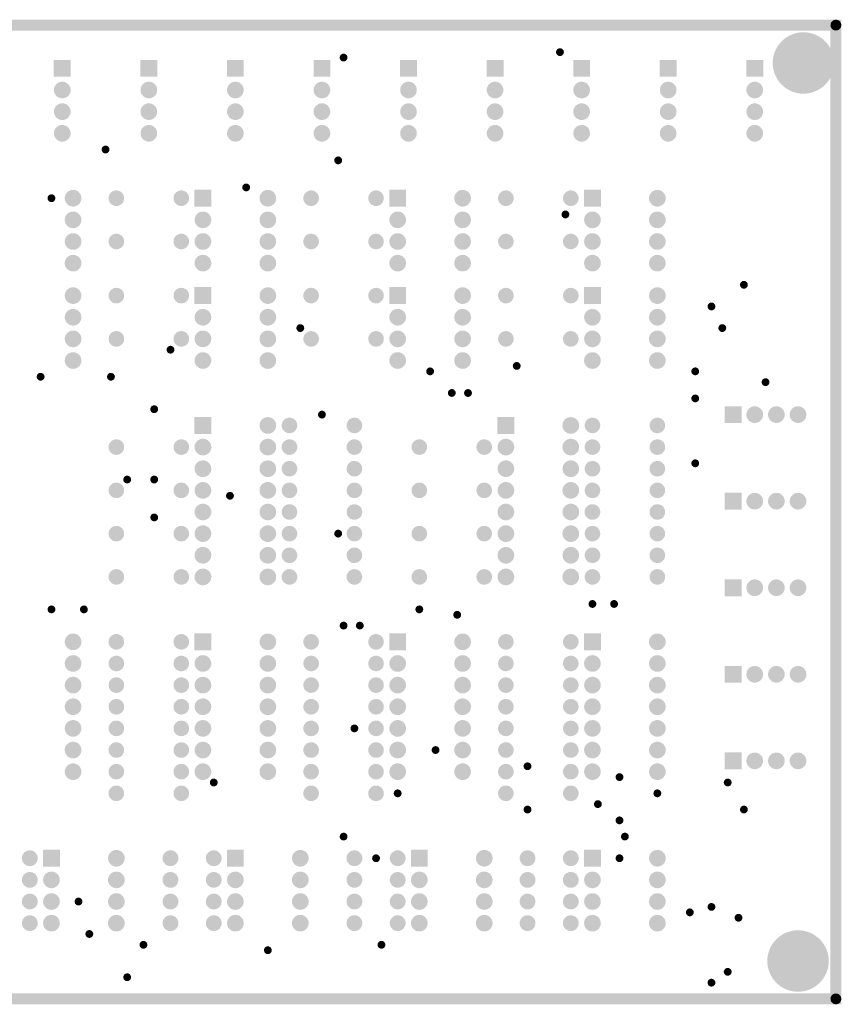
# Model space of a CAD drawing. Extents: x 0.17 to 7.45, y 0.15 to 4.7.
# Tile 2 of 2: x 3.65 to 7.45, y 0.15 to 4.7. Entities that reach past the tile are written whole.
import ezdxf

# ---------------------------------------------------------------- set-up
doc = ezdxf.new("R2010")
doc.units = 0

msp = doc.modelspace()

# ---------------------------------------------------------------- linework, layer by layer
at = {"const_width": 0.05}
msp.add_lwpolyline([(0.196, 0.171), (0.196, 4.671), (7.421, 4.671), (7.421, 0.171), (0.196, 0.171)], close=True, dxfattribs=at)
at = {"const_width": 0.025}
for points in [[(7.4085, 4.671, 1), (7.4335, 4.671, 1)], [(7.4085, 0.171, 1), (7.4335, 0.171, 1)]]:
    msp.add_lwpolyline(points, format="xyb", close=True, dxfattribs=at)
at = {"layer": 'GND'}
for points, const_width in [([(7.2, 4.496, 1), (7.342, 4.496, 1)], 0.142), ([(6.137, 4.546, 1), (6.155, 4.546, 1)], 0.018), ([(5.137, 4.521, 1), (5.155, 4.521, 1)], 0.018), ([(3.827, 4.371, 1), (3.865, 4.371, 1)], 0.039), ([(4.227, 4.371, 1), (4.265, 4.371, 1)], 0.039), ([(4.627, 4.371, 1), (4.665, 4.371, 1)], 0.039), ([(5.027, 4.371, 1), (5.065, 4.371, 1)], 0.039), ([(5.427, 4.371, 1), (5.465, 4.371, 1)], 0.039), ([(5.827, 4.371, 1), (5.865, 4.371, 1)], 0.039), ([(6.227, 4.371, 1), (6.265, 4.371, 1)], 0.039), ([(6.627, 4.371, 1), (6.665, 4.371, 1)], 0.039), ([(7.027, 4.371, 1), (7.065, 4.371, 1)], 0.039), ([(3.827, 4.271, 1), (3.865, 4.271, 1)], 0.039), ([(4.227, 4.271, 1), (4.265, 4.271, 1)], 0.039), ([(4.627, 4.271, 1), (4.665, 4.271, 1)], 0.039), ([(5.027, 4.271, 1), (5.065, 4.271, 1)], 0.039), ([(5.427, 4.271, 1), (5.465, 4.271, 1)], 0.039), ([(5.827, 4.271, 1), (5.865, 4.271, 1)], 0.039), ([(6.227, 4.271, 1), (6.265, 4.271, 1)], 0.039), ([(6.627, 4.271, 1), (6.665, 4.271, 1)], 0.039), ([(7.027, 4.271, 1), (7.065, 4.271, 1)], 0.039), ([(3.827, 4.171, 1), (3.865, 4.171, 1)], 0.039), ([(4.227, 4.171, 1), (4.265, 4.171, 1)], 0.039), ([(4.627, 4.171, 1), (4.665, 4.171, 1)], 0.039), ([(5.027, 4.171, 1), (5.065, 4.171, 1)], 0.039), ([(5.427, 4.171, 1), (5.465, 4.171, 1)], 0.039), ([(5.827, 4.171, 1), (5.865, 4.171, 1)], 0.039), ([(6.227, 4.171, 1), (6.265, 4.171, 1)], 0.039), ([(6.627, 4.171, 1), (6.665, 4.171, 1)], 0.039), ([(7.027, 4.171, 1), (7.065, 4.171, 1)], 0.039), ([(4.037, 4.096, 1), (4.055, 4.096, 1)], 0.018), ([(5.112, 4.046, 1), (5.13, 4.046, 1)], 0.018), ([(4.687, 3.921, 1), (4.705, 3.921, 1)], 0.018), ([(4.687, 3.921, 1), (4.705, 3.921, 1)], 0.018), ([(3.787, 3.871, 1), (3.805, 3.871, 1)], 0.018), ([(3.877, 3.871, 1), (3.915, 3.871, 1)], 0.039), ([(4.078, 3.871, 1), (4.114, 3.871, 1)], 0.036), ([(4.378, 3.871, 1), (4.414, 3.871, 1)], 0.036), ([(4.777, 3.871, 1), (4.815, 3.871, 1)], 0.039), ([(4.978, 3.871, 1), (5.014, 3.871, 1)], 0.036), ([(5.278, 3.871, 1), (5.314, 3.871, 1)], 0.036), ([(5.677, 3.871, 1), (5.715, 3.871, 1)], 0.039), ([(5.878, 3.871, 1), (5.914, 3.871, 1)], 0.036), ([(6.178, 3.871, 1), (6.214, 3.871, 1)], 0.036), ([(6.577, 3.871, 1), (6.615, 3.871, 1)], 0.039), ([(3.877, 3.771, 1), (3.915, 3.771, 1)], 0.039), ([(4.477, 3.771, 1), (4.515, 3.771, 1)], 0.039), ([(4.777, 3.771, 1), (4.815, 3.771, 1)], 0.039), ([(5.377, 3.771, 1), (5.415, 3.771, 1)], 0.039), ([(5.677, 3.771, 1), (5.715, 3.771, 1)], 0.039), ([(6.162, 3.796, 1), (6.18, 3.796, 1)], 0.018), ([(6.277, 3.771, 1), (6.315, 3.771, 1)], 0.039), ([(6.577, 3.771, 1), (6.615, 3.771, 1)], 0.039), ([(3.877, 3.671, 1), (3.915, 3.671, 1)], 0.039), ([(4.078, 3.671, 1), (4.114, 3.671, 1)], 0.036), ([(4.378, 3.671, 1), (4.414, 3.671, 1)], 0.036), ([(4.477, 3.671, 1), (4.515, 3.671, 1)], 0.039), ([(4.777, 3.671, 1), (4.815, 3.671, 1)], 0.039), ([(4.978, 3.671, 1), (5.014, 3.671, 1)], 0.036), ([(5.278, 3.671, 1), (5.314, 3.671, 1)], 0.036), ([(5.377, 3.671, 1), (5.415, 3.671, 1)], 0.039), ([(5.677, 3.671, 1), (5.715, 3.671, 1)], 0.039), ([(5.878, 3.671, 1), (5.914, 3.671, 1)], 0.036), ([(6.178, 3.671, 1), (6.214, 3.671, 1)], 0.036), ([(6.277, 3.671, 1), (6.315, 3.671, 1)], 0.039), ([(6.577, 3.671, 1), (6.615, 3.671, 1)], 0.039), ([(3.877, 3.571, 1), (3.915, 3.571, 1)], 0.039), ([(4.477, 3.571, 1), (4.515, 3.571, 1)], 0.039), ([(4.777, 3.571, 1), (4.815, 3.571, 1)], 0.039), ([(5.377, 3.571, 1), (5.415, 3.571, 1)], 0.039), ([(5.677, 3.571, 1), (5.715, 3.571, 1)], 0.039), ([(6.277, 3.571, 1), (6.315, 3.571, 1)], 0.039), ([(6.577, 3.571, 1), (6.615, 3.571, 1)], 0.039), ([(3.877, 3.421, 1), (3.915, 3.421, 1)], 0.039), ([(4.777, 3.421, 1), (4.815, 3.421, 1)], 0.039), ([(5.677, 3.421, 1), (5.715, 3.421, 1)], 0.039), ([(6.577, 3.421, 1), (6.615, 3.421, 1)], 0.039), ([(6.987, 3.471, 1), (7.005, 3.471, 1)], 0.018), ([(4.078, 3.421, 1), (4.114, 3.421, 1)], 0.036), ([(4.378, 3.421, 1), (4.414, 3.421, 1)], 0.036), ([(4.978, 3.421, 1), (5.014, 3.421, 1)], 0.036), ([(5.278, 3.421, 1), (5.314, 3.421, 1)], 0.036), ([(5.878, 3.421, 1), (5.914, 3.421, 1)], 0.036), ([(6.178, 3.421, 1), (6.214, 3.421, 1)], 0.036), ([(6.837, 3.371, 1), (6.855, 3.371, 1)], 0.018), ([(3.877, 3.321, 1), (3.915, 3.321, 1)], 0.039), ([(4.477, 3.321, 1), (4.515, 3.321, 1)], 0.039), ([(4.777, 3.321, 1), (4.815, 3.321, 1)], 0.039), ([(5.377, 3.321, 1), (5.415, 3.321, 1)], 0.039), ([(5.677, 3.321, 1), (5.715, 3.321, 1)], 0.039), ([(6.277, 3.321, 1), (6.315, 3.321, 1)], 0.039), ([(6.577, 3.321, 1), (6.615, 3.321, 1)], 0.039), ([(4.937, 3.271, 1), (4.955, 3.271, 1)], 0.018), ([(4.937, 3.271, 1), (4.955, 3.271, 1)], 0.018), ([(6.887, 3.271, 1), (6.905, 3.271, 1)], 0.018), ([(3.877, 3.221, 1), (3.915, 3.221, 1)], 0.039), ([(4.078, 3.221, 1), (4.114, 3.221, 1)], 0.036), ([(4.378, 3.221, 1), (4.414, 3.221, 1)], 0.036), ([(4.477, 3.221, 1), (4.515, 3.221, 1)], 0.039), ([(4.777, 3.221, 1), (4.815, 3.221, 1)], 0.039), ([(4.978, 3.221, 1), (5.014, 3.221, 1)], 0.036), ([(5.278, 3.221, 1), (5.314, 3.221, 1)], 0.036), ([(5.377, 3.221, 1), (5.415, 3.221, 1)], 0.039), ([(5.677, 3.221, 1), (5.715, 3.221, 1)], 0.039), ([(5.878, 3.221, 1), (5.914, 3.221, 1)], 0.036), ([(6.178, 3.221, 1), (6.214, 3.221, 1)], 0.036), ([(6.277, 3.221, 1), (6.315, 3.221, 1)], 0.039), ([(6.577, 3.221, 1), (6.615, 3.221, 1)], 0.039), ([(4.337, 3.171, 1), (4.355, 3.171, 1)], 0.018), ([(3.877, 3.121, 1), (3.915, 3.121, 1)], 0.039), ([(4.477, 3.121, 1), (4.515, 3.121, 1)], 0.039), ([(4.777, 3.121, 1), (4.815, 3.121, 1)], 0.039), ([(5.377, 3.121, 1), (5.415, 3.121, 1)], 0.039), ([(5.677, 3.121, 1), (5.715, 3.121, 1)], 0.039), ([(6.277, 3.121, 1), (6.315, 3.121, 1)], 0.039), ([(6.577, 3.121, 1), (6.615, 3.121, 1)], 0.039), ([(5.937, 3.096, 1), (5.955, 3.096, 1)], 0.018), ([(5.937, 3.096, 1), (5.955, 3.096, 1)], 0.018), ([(3.737, 3.046, 1), (3.755, 3.046, 1)], 0.018), ([(4.062, 3.046, 1), (4.08, 3.046, 1)], 0.018), ([(5.537, 3.071, 1), (5.555, 3.071, 1)], 0.018), ([(6.762, 3.071, 1), (6.78, 3.071, 1)], 0.018), ([(7.087, 3.021, 1), (7.105, 3.021, 1)], 0.018), ([(5.637, 2.971, 1), (5.655, 2.971, 1)], 0.018), ([(5.637, 2.971, 1), (5.655, 2.971, 1)], 0.018), ([(5.712, 2.971, 1), (5.73, 2.971, 1)], 0.018), ([(5.712, 2.971, 1), (5.73, 2.971, 1)], 0.018), ([(6.762, 2.946, 1), (6.78, 2.946, 1)], 0.018), ([(4.262, 2.896, 1), (4.28, 2.896, 1)], 0.018), ([(5.037, 2.871, 1), (5.055, 2.871, 1)], 0.018), ([(7.027, 2.871, 1), (7.065, 2.871, 1)], 0.039), ([(7.127, 2.871, 1), (7.165, 2.871, 1)], 0.039), ([(7.227, 2.871, 1), (7.265, 2.871, 1)], 0.039), ([(4.777, 2.821, 1), (4.815, 2.821, 1)], 0.039), ([(4.878, 2.821, 1), (4.914, 2.821, 1)], 0.036), ([(5.178, 2.821, 1), (5.214, 2.821, 1)], 0.036), ([(6.177, 2.821, 1), (6.215, 2.821, 1)], 0.039), ([(6.278, 2.821, 1), (6.314, 2.821, 1)], 0.036), ([(6.578, 2.821, 1), (6.614, 2.821, 1)], 0.036), ([(4.078, 2.721, 1), (4.114, 2.721, 1)], 0.036), ([(4.378, 2.721, 1), (4.414, 2.721, 1)], 0.036), ([(4.477, 2.721, 1), (4.515, 2.721, 1)], 0.039), ([(4.777, 2.721, 1), (4.815, 2.721, 1)], 0.039), ([(4.878, 2.721, 1), (4.914, 2.721, 1)], 0.036), ([(5.178, 2.721, 1), (5.214, 2.721, 1)], 0.036), ([(5.478, 2.721, 1), (5.514, 2.721, 1)], 0.036), ([(5.778, 2.721, 1), (5.814, 2.721, 1)], 0.036), ([(5.877, 2.721, 1), (5.915, 2.721, 1)], 0.039), ([(6.177, 2.721, 1), (6.215, 2.721, 1)], 0.039), ([(6.278, 2.721, 1), (6.314, 2.721, 1)], 0.036), ([(6.578, 2.721, 1), (6.614, 2.721, 1)], 0.036), ([(4.477, 2.621, 1), (4.515, 2.621, 1)], 0.039), ([(4.777, 2.621, 1), (4.815, 2.621, 1)], 0.039), ([(4.878, 2.621, 1), (4.914, 2.621, 1)], 0.036), ([(5.178, 2.621, 1), (5.214, 2.621, 1)], 0.036), ([(5.877, 2.621, 1), (5.915, 2.621, 1)], 0.039), ([(6.177, 2.621, 1), (6.215, 2.621, 1)], 0.039), ([(6.278, 2.621, 1), (6.314, 2.621, 1)], 0.036), ([(6.578, 2.621, 1), (6.614, 2.621, 1)], 0.036), ([(6.762, 2.646, 1), (6.78, 2.646, 1)], 0.018), ([(4.078, 2.521, 1), (4.114, 2.521, 1)], 0.036), ([(4.137, 2.571, 1), (4.155, 2.571, 1)], 0.018), ([(4.262, 2.571, 1), (4.28, 2.571, 1)], 0.018), ([(4.378, 2.521, 1), (4.414, 2.521, 1)], 0.036), ([(4.477, 2.521, 1), (4.515, 2.521, 1)], 0.039), ([(4.777, 2.521, 1), (4.815, 2.521, 1)], 0.039), ([(4.878, 2.521, 1), (4.914, 2.521, 1)], 0.036), ([(5.178, 2.521, 1), (5.214, 2.521, 1)], 0.036), ([(5.478, 2.521, 1), (5.514, 2.521, 1)], 0.036), ([(5.778, 2.521, 1), (5.814, 2.521, 1)], 0.036), ([(5.877, 2.521, 1), (5.915, 2.521, 1)], 0.039), ([(6.177, 2.521, 1), (6.215, 2.521, 1)], 0.039), ([(6.278, 2.521, 1), (6.314, 2.521, 1)], 0.036), ([(6.578, 2.521, 1), (6.614, 2.521, 1)], 0.036), ([(4.612, 2.496, 1), (4.63, 2.496, 1)], 0.018), ([(7.027, 2.471, 1), (7.065, 2.471, 1)], 0.039), ([(7.127, 2.471, 1), (7.165, 2.471, 1)], 0.039), ([(7.227, 2.471, 1), (7.265, 2.471, 1)], 0.039), ([(4.477, 2.421, 1), (4.515, 2.421, 1)], 0.039), ([(4.777, 2.421, 1), (4.815, 2.421, 1)], 0.039), ([(5.877, 2.421, 1), (5.915, 2.421, 1)], 0.039), ([(6.177, 2.421, 1), (6.215, 2.421, 1)], 0.039), ([(4.262, 2.396, 1), (4.28, 2.396, 1)], 0.018), ([(4.878, 2.421, 1), (4.914, 2.421, 1)], 0.036), ([(5.178, 2.421, 1), (5.214, 2.421, 1)], 0.036), ([(6.278, 2.421, 1), (6.314, 2.421, 1)], 0.036), ([(6.578, 2.421, 1), (6.614, 2.421, 1)], 0.036), ([(4.078, 2.321, 1), (4.114, 2.321, 1)], 0.036), ([(4.378, 2.321, 1), (4.414, 2.321, 1)], 0.036), ([(4.477, 2.321, 1), (4.515, 2.321, 1)], 0.039), ([(4.777, 2.321, 1), (4.815, 2.321, 1)], 0.039), ([(4.878, 2.321, 1), (4.914, 2.321, 1)], 0.036), ([(5.112, 2.321, 1), (5.13, 2.321, 1)], 0.018), ([(5.178, 2.321, 1), (5.214, 2.321, 1)], 0.036), ([(5.478, 2.321, 1), (5.514, 2.321, 1)], 0.036), ([(5.778, 2.321, 1), (5.814, 2.321, 1)], 0.036), ([(5.877, 2.321, 1), (5.915, 2.321, 1)], 0.039), ([(6.177, 2.321, 1), (6.215, 2.321, 1)], 0.039), ([(6.278, 2.321, 1), (6.314, 2.321, 1)], 0.036), ([(6.578, 2.321, 1), (6.614, 2.321, 1)], 0.036), ([(4.477, 2.221, 1), (4.515, 2.221, 1)], 0.039), ([(4.777, 2.221, 1), (4.815, 2.221, 1)], 0.039), ([(4.878, 2.221, 1), (4.914, 2.221, 1)], 0.036), ([(5.178, 2.221, 1), (5.214, 2.221, 1)], 0.036), ([(5.877, 2.221, 1), (5.915, 2.221, 1)], 0.039), ([(6.177, 2.221, 1), (6.215, 2.221, 1)], 0.039), ([(6.278, 2.221, 1), (6.314, 2.221, 1)], 0.036), ([(6.578, 2.221, 1), (6.614, 2.221, 1)], 0.036), ([(4.078, 2.121, 1), (4.114, 2.121, 1)], 0.036), ([(4.378, 2.121, 1), (4.414, 2.121, 1)], 0.036), ([(4.477, 2.121, 1), (4.515, 2.121, 1)], 0.039), ([(4.777, 2.121, 1), (4.815, 2.121, 1)], 0.039), ([(4.878, 2.121, 1), (4.914, 2.121, 1)], 0.036), ([(5.178, 2.121, 1), (5.214, 2.121, 1)], 0.036), ([(5.478, 2.121, 1), (5.514, 2.121, 1)], 0.036), ([(5.778, 2.121, 1), (5.814, 2.121, 1)], 0.036), ([(5.877, 2.121, 1), (5.915, 2.121, 1)], 0.039), ([(6.177, 2.121, 1), (6.215, 2.121, 1)], 0.039), ([(6.278, 2.121, 1), (6.314, 2.121, 1)], 0.036), ([(6.578, 2.121, 1), (6.614, 2.121, 1)], 0.036), ([(7.027, 2.071, 1), (7.065, 2.071, 1)], 0.039), ([(7.127, 2.071, 1), (7.165, 2.071, 1)], 0.039), ([(7.227, 2.071, 1), (7.265, 2.071, 1)], 0.039), ([(6.287, 1.996, 1), (6.305, 1.996, 1)], 0.018), ([(6.387, 1.996, 1), (6.405, 1.996, 1)], 0.018), ([(3.787, 1.971, 1), (3.805, 1.971, 1)], 0.018), ([(3.937, 1.971, 1), (3.955, 1.971, 1)], 0.018), ([(5.487, 1.971, 1), (5.505, 1.971, 1)], 0.018), ([(5.662, 1.946, 1), (5.68, 1.946, 1)], 0.018), ([(5.137, 1.896, 1), (5.155, 1.896, 1)], 0.018), ([(5.212, 1.896, 1), (5.23, 1.896, 1)], 0.018), ([(3.877, 1.821, 1), (3.915, 1.821, 1)], 0.039), ([(4.078, 1.821, 1), (4.114, 1.821, 1)], 0.036), ([(4.378, 1.821, 1), (4.414, 1.821, 1)], 0.036), ([(4.777, 1.821, 1), (4.815, 1.821, 1)], 0.039), ([(4.978, 1.821, 1), (5.014, 1.821, 1)], 0.036), ([(5.278, 1.821, 1), (5.314, 1.821, 1)], 0.036), ([(5.677, 1.821, 1), (5.715, 1.821, 1)], 0.039), ([(5.878, 1.821, 1), (5.914, 1.821, 1)], 0.036), ([(6.178, 1.821, 1), (6.214, 1.821, 1)], 0.036), ([(6.577, 1.821, 1), (6.615, 1.821, 1)], 0.039), ([(3.877, 1.721, 1), (3.915, 1.721, 1)], 0.039), ([(4.078, 1.721, 1), (4.114, 1.721, 1)], 0.036), ([(4.378, 1.721, 1), (4.414, 1.721, 1)], 0.036), ([(4.477, 1.721, 1), (4.515, 1.721, 1)], 0.039), ([(4.777, 1.721, 1), (4.815, 1.721, 1)], 0.039), ([(4.978, 1.721, 1), (5.014, 1.721, 1)], 0.036), ([(5.278, 1.721, 1), (5.314, 1.721, 1)], 0.036), ([(5.377, 1.721, 1), (5.415, 1.721, 1)], 0.039), ([(5.677, 1.721, 1), (5.715, 1.721, 1)], 0.039), ([(5.878, 1.721, 1), (5.914, 1.721, 1)], 0.036), ([(6.178, 1.721, 1), (6.214, 1.721, 1)], 0.036), ([(6.277, 1.721, 1), (6.315, 1.721, 1)], 0.039), ([(6.577, 1.721, 1), (6.615, 1.721, 1)], 0.039), ([(7.027, 1.671, 1), (7.065, 1.671, 1)], 0.039), ([(7.127, 1.671, 1), (7.165, 1.671, 1)], 0.039), ([(7.227, 1.671, 1), (7.265, 1.671, 1)], 0.039), ([(3.877, 1.621, 1), (3.915, 1.621, 1)], 0.039), ([(4.078, 1.621, 1), (4.114, 1.621, 1)], 0.036), ([(4.378, 1.621, 1), (4.414, 1.621, 1)], 0.036), ([(4.477, 1.621, 1), (4.515, 1.621, 1)], 0.039), ([(4.777, 1.621, 1), (4.815, 1.621, 1)], 0.039), ([(4.978, 1.621, 1), (5.014, 1.621, 1)], 0.036), ([(5.278, 1.621, 1), (5.314, 1.621, 1)], 0.036), ([(5.377, 1.621, 1), (5.415, 1.621, 1)], 0.039), ([(5.677, 1.621, 1), (5.715, 1.621, 1)], 0.039), ([(5.878, 1.621, 1), (5.914, 1.621, 1)], 0.036), ([(6.178, 1.621, 1), (6.214, 1.621, 1)], 0.036), ([(6.277, 1.621, 1), (6.315, 1.621, 1)], 0.039), ([(6.577, 1.621, 1), (6.615, 1.621, 1)], 0.039), ([(3.877, 1.521, 1), (3.915, 1.521, 1)], 0.039), ([(4.078, 1.521, 1), (4.114, 1.521, 1)], 0.036), ([(4.378, 1.521, 1), (4.414, 1.521, 1)], 0.036), ([(4.477, 1.521, 1), (4.515, 1.521, 1)], 0.039), ([(4.777, 1.521, 1), (4.815, 1.521, 1)], 0.039), ([(4.978, 1.521, 1), (5.014, 1.521, 1)], 0.036), ([(5.278, 1.521, 1), (5.314, 1.521, 1)], 0.036), ([(5.377, 1.521, 1), (5.415, 1.521, 1)], 0.039), ([(5.677, 1.521, 1), (5.715, 1.521, 1)], 0.039), ([(5.878, 1.521, 1), (5.914, 1.521, 1)], 0.036), ([(6.178, 1.521, 1), (6.214, 1.521, 1)], 0.036), ([(6.277, 1.521, 1), (6.315, 1.521, 1)], 0.039), ([(6.577, 1.521, 1), (6.615, 1.521, 1)], 0.039), ([(3.877, 1.421, 1), (3.915, 1.421, 1)], 0.039), ([(4.078, 1.421, 1), (4.114, 1.421, 1)], 0.036), ([(4.378, 1.421, 1), (4.414, 1.421, 1)], 0.036), ([(4.477, 1.421, 1), (4.515, 1.421, 1)], 0.039), ([(4.777, 1.421, 1), (4.815, 1.421, 1)], 0.039), ([(4.978, 1.421, 1), (5.014, 1.421, 1)], 0.036), ([(5.278, 1.421, 1), (5.314, 1.421, 1)], 0.036), ([(5.377, 1.421, 1), (5.415, 1.421, 1)], 0.039), ([(5.677, 1.421, 1), (5.715, 1.421, 1)], 0.039), ([(5.878, 1.421, 1), (5.914, 1.421, 1)], 0.036), ([(6.178, 1.421, 1), (6.214, 1.421, 1)], 0.036), ([(6.277, 1.421, 1), (6.315, 1.421, 1)], 0.039), ([(6.577, 1.421, 1), (6.615, 1.421, 1)], 0.039), ([(5.187, 1.421, 1), (5.205, 1.421, 1)], 0.018), ([(3.877, 1.321, 1), (3.915, 1.321, 1)], 0.039), ([(4.078, 1.321, 1), (4.114, 1.321, 1)], 0.036), ([(4.378, 1.321, 1), (4.414, 1.321, 1)], 0.036), ([(4.477, 1.321, 1), (4.515, 1.321, 1)], 0.039), ([(4.777, 1.321, 1), (4.815, 1.321, 1)], 0.039), ([(4.978, 1.321, 1), (5.014, 1.321, 1)], 0.036), ([(5.278, 1.321, 1), (5.314, 1.321, 1)], 0.036), ([(5.377, 1.321, 1), (5.415, 1.321, 1)], 0.039), ([(5.562, 1.321, 1), (5.58, 1.321, 1)], 0.018), ([(5.677, 1.321, 1), (5.715, 1.321, 1)], 0.039), ([(5.878, 1.321, 1), (5.914, 1.321, 1)], 0.036), ([(6.178, 1.321, 1), (6.214, 1.321, 1)], 0.036), ([(6.277, 1.321, 1), (6.315, 1.321, 1)], 0.039), ([(6.577, 1.321, 1), (6.615, 1.321, 1)], 0.039), ([(7.027, 1.271, 1), (7.065, 1.271, 1)], 0.039), ([(7.127, 1.271, 1), (7.165, 1.271, 1)], 0.039), ([(7.227, 1.271, 1), (7.265, 1.271, 1)], 0.039), ([(3.877, 1.221, 1), (3.915, 1.221, 1)], 0.039), ([(4.078, 1.221, 1), (4.114, 1.221, 1)], 0.036), ([(4.378, 1.221, 1), (4.414, 1.221, 1)], 0.036), ([(4.477, 1.221, 1), (4.515, 1.221, 1)], 0.039), ([(4.777, 1.221, 1), (4.815, 1.221, 1)], 0.039), ([(4.978, 1.221, 1), (5.014, 1.221, 1)], 0.036), ([(5.278, 1.221, 1), (5.314, 1.221, 1)], 0.036), ([(5.377, 1.221, 1), (5.415, 1.221, 1)], 0.039), ([(5.677, 1.221, 1), (5.715, 1.221, 1)], 0.039), ([(5.878, 1.221, 1), (5.914, 1.221, 1)], 0.036), ([(5.987, 1.246, 1), (6.005, 1.246, 1)], 0.018), ([(6.178, 1.221, 1), (6.214, 1.221, 1)], 0.036), ([(6.277, 1.221, 1), (6.315, 1.221, 1)], 0.039), ([(6.577, 1.221, 1), (6.615, 1.221, 1)], 0.039), ([(4.537, 1.171, 1), (4.555, 1.171, 1)], 0.018), ([(6.412, 1.196, 1), (6.43, 1.196, 1)], 0.018), ([(6.912, 1.171, 1), (6.93, 1.171, 1)], 0.018), ([(4.078, 1.121, 1), (4.114, 1.121, 1)], 0.036), ([(4.378, 1.121, 1), (4.414, 1.121, 1)], 0.036), ([(4.978, 1.121, 1), (5.014, 1.121, 1)], 0.036), ([(5.278, 1.121, 1), (5.314, 1.121, 1)], 0.036), ([(5.387, 1.121, 1), (5.405, 1.121, 1)], 0.018), ([(5.878, 1.121, 1), (5.914, 1.121, 1)], 0.036), ([(6.178, 1.121, 1), (6.214, 1.121, 1)], 0.036), ([(6.587, 1.121, 1), (6.605, 1.121, 1)], 0.018), ([(5.987, 1.046, 1), (6.005, 1.046, 1)], 0.018), ([(6.312, 1.071, 1), (6.33, 1.071, 1)], 0.018), ([(6.987, 1.046, 1), (7.005, 1.046, 1)], 0.018), ([(6.412, 0.996, 1), (6.43, 0.996, 1)], 0.018), ([(5.137, 0.921, 1), (5.155, 0.921, 1)], 0.018), ([(6.437, 0.921, 1), (6.455, 0.921, 1)], 0.018), ([(3.678, 0.821, 1), (3.714, 0.821, 1)], 0.037), ([(4.077, 0.821, 1), (4.115, 0.821, 1)], 0.039), ([(4.328, 0.821, 1), (4.364, 0.821, 1)], 0.037), ([(4.528, 0.821, 1), (4.564, 0.821, 1)], 0.037), ([(4.927, 0.821, 1), (4.965, 0.821, 1)], 0.039), ([(5.178, 0.821, 1), (5.214, 0.821, 1)], 0.037), ([(5.287, 0.821, 1), (5.305, 0.821, 1)], 0.018), ([(5.378, 0.821, 1), (5.414, 0.821, 1)], 0.037), ([(5.777, 0.821, 1), (5.815, 0.821, 1)], 0.039), ([(5.978, 0.821, 1), (6.014, 0.821, 1)], 0.037), ([(6.178, 0.821, 1), (6.214, 0.821, 1)], 0.037), ([(6.412, 0.821, 1), (6.43, 0.821, 1)], 0.018), ([(6.577, 0.821, 1), (6.615, 0.821, 1)], 0.039), ([(3.678, 0.721, 1), (3.714, 0.721, 1)], 0.037), ([(3.777, 0.721, 1), (3.815, 0.721, 1)], 0.039), ([(4.077, 0.721, 1), (4.115, 0.721, 1)], 0.039), ([(4.328, 0.721, 1), (4.364, 0.721, 1)], 0.037), ([(4.528, 0.721, 1), (4.564, 0.721, 1)], 0.037), ([(4.627, 0.721, 1), (4.665, 0.721, 1)], 0.039), ([(4.927, 0.721, 1), (4.965, 0.721, 1)], 0.039), ([(5.178, 0.721, 1), (5.214, 0.721, 1)], 0.037), ([(5.378, 0.721, 1), (5.414, 0.721, 1)], 0.037), ([(5.477, 0.721, 1), (5.515, 0.721, 1)], 0.039), ([(5.777, 0.721, 1), (5.815, 0.721, 1)], 0.039), ([(5.978, 0.721, 1), (6.014, 0.721, 1)], 0.037), ([(6.178, 0.721, 1), (6.214, 0.721, 1)], 0.037), ([(6.277, 0.721, 1), (6.315, 0.721, 1)], 0.039), ([(6.577, 0.721, 1), (6.615, 0.721, 1)], 0.039), ([(3.678, 0.621, 1), (3.714, 0.621, 1)], 0.037), ([(3.777, 0.621, 1), (3.815, 0.621, 1)], 0.039), ([(3.912, 0.621, 1), (3.93, 0.621, 1)], 0.018), ([(4.077, 0.621, 1), (4.115, 0.621, 1)], 0.039), ([(4.328, 0.621, 1), (4.364, 0.621, 1)], 0.037), ([(4.528, 0.621, 1), (4.564, 0.621, 1)], 0.037), ([(4.627, 0.621, 1), (4.665, 0.621, 1)], 0.039), ([(4.927, 0.621, 1), (4.965, 0.621, 1)], 0.039), ([(5.178, 0.621, 1), (5.214, 0.621, 1)], 0.037), ([(5.378, 0.621, 1), (5.414, 0.621, 1)], 0.037), ([(5.477, 0.621, 1), (5.515, 0.621, 1)], 0.039), ([(5.777, 0.621, 1), (5.815, 0.621, 1)], 0.039), ([(5.978, 0.621, 1), (6.014, 0.621, 1)], 0.037), ([(6.178, 0.621, 1), (6.214, 0.621, 1)], 0.037), ([(6.277, 0.621, 1), (6.315, 0.621, 1)], 0.039), ([(6.577, 0.621, 1), (6.615, 0.621, 1)], 0.039), ([(6.837, 0.596, 1), (6.855, 0.596, 1)], 0.018), ([(3.678, 0.521, 1), (3.714, 0.521, 1)], 0.037), ([(3.777, 0.521, 1), (3.815, 0.521, 1)], 0.039), ([(4.077, 0.521, 1), (4.115, 0.521, 1)], 0.039), ([(4.328, 0.521, 1), (4.364, 0.521, 1)], 0.037), ([(4.528, 0.521, 1), (4.564, 0.521, 1)], 0.037), ([(4.627, 0.521, 1), (4.665, 0.521, 1)], 0.039), ([(4.927, 0.521, 1), (4.965, 0.521, 1)], 0.039), ([(5.178, 0.521, 1), (5.214, 0.521, 1)], 0.037), ([(5.378, 0.521, 1), (5.414, 0.521, 1)], 0.037), ([(5.477, 0.521, 1), (5.515, 0.521, 1)], 0.039), ([(5.777, 0.521, 1), (5.815, 0.521, 1)], 0.039), ([(5.978, 0.521, 1), (6.014, 0.521, 1)], 0.037), ([(6.178, 0.521, 1), (6.214, 0.521, 1)], 0.037), ([(6.277, 0.521, 1), (6.315, 0.521, 1)], 0.039), ([(6.577, 0.521, 1), (6.615, 0.521, 1)], 0.039), ([(6.737, 0.571, 1), (6.755, 0.571, 1)], 0.018), ([(6.962, 0.546, 1), (6.98, 0.546, 1)], 0.018), ([(3.962, 0.471, 1), (3.98, 0.471, 1)], 0.018), ([(7.175, 0.346, 1), (7.317, 0.346, 1)], 0.142), ([(4.212, 0.421, 1), (4.23, 0.421, 1)], 0.018), ([(4.787, 0.396, 1), (4.805, 0.396, 1)], 0.018), ([(5.312, 0.421, 1), (5.33, 0.421, 1)], 0.018), ([(4.137, 0.271, 1), (4.155, 0.271, 1)], 0.018), ([(6.912, 0.296, 1), (6.93, 0.296, 1)], 0.018), ([(6.837, 0.246, 1), (6.855, 0.246, 1)], 0.018)]:
    msp.add_lwpolyline(points, format="xyb", close=True, dxfattribs=dict(at, const_width=const_width))
for points in [[(3.807, 4.432), (3.885, 4.432), (3.807, 4.51), (3.885, 4.51)], [(4.207, 4.432), (4.285, 4.432), (4.207, 4.51), (4.285, 4.51)], [(4.607, 4.432), (4.685, 4.432), (4.607, 4.51), (4.685, 4.51)], [(5.007, 4.432), (5.085, 4.432), (5.007, 4.51), (5.085, 4.51)], [(5.407, 4.432), (5.485, 4.432), (5.407, 4.51), (5.485, 4.51)], [(5.807, 4.432), (5.885, 4.432), (5.807, 4.51), (5.885, 4.51)], [(6.207, 4.432), (6.285, 4.432), (6.207, 4.51), (6.285, 4.51)], [(6.607, 4.432), (6.685, 4.432), (6.607, 4.51), (6.685, 4.51)], [(7.007, 4.432), (7.085, 4.432), (7.007, 4.51), (7.085, 4.51)], [(4.457, 3.832), (4.535, 3.832), (4.457, 3.91), (4.535, 3.91)], [(5.357, 3.832), (5.435, 3.832), (5.357, 3.91), (5.435, 3.91)], [(6.257, 3.832), (6.335, 3.832), (6.257, 3.91), (6.335, 3.91)], [(4.457, 3.382), (4.535, 3.382), (4.457, 3.46), (4.535, 3.46)], [(5.357, 3.382), (5.435, 3.382), (5.357, 3.46), (5.435, 3.46)], [(6.257, 3.382), (6.335, 3.382), (6.257, 3.46), (6.335, 3.46)], [(6.907, 2.832), (6.985, 2.832), (6.907, 2.91), (6.985, 2.91)], [(4.457, 2.782), (4.535, 2.782), (4.457, 2.86), (4.535, 2.86)], [(5.857, 2.782), (5.935, 2.782), (5.857, 2.86), (5.935, 2.86)], [(6.907, 2.432), (6.985, 2.432), (6.907, 2.51), (6.985, 2.51)], [(6.907, 2.032), (6.985, 2.032), (6.907, 2.11), (6.985, 2.11)], [(4.457, 1.782), (4.535, 1.782), (4.457, 1.86), (4.535, 1.86)], [(5.357, 1.782), (5.435, 1.782), (5.357, 1.86), (5.435, 1.86)], [(6.257, 1.782), (6.335, 1.782), (6.257, 1.86), (6.335, 1.86)], [(6.907, 1.632), (6.985, 1.632), (6.907, 1.71), (6.985, 1.71)], [(6.907, 1.232), (6.985, 1.232), (6.907, 1.31), (6.985, 1.31)], [(3.757, 0.782), (3.835, 0.782), (3.757, 0.86), (3.835, 0.86)], [(4.607, 0.782), (4.685, 0.782), (4.607, 0.86), (4.685, 0.86)], [(5.457, 0.782), (5.535, 0.782), (5.457, 0.86), (5.535, 0.86)], [(6.257, 0.782), (6.335, 0.782), (6.257, 0.86), (6.335, 0.86)]]:
    msp.add_solid(points, dxfattribs=at)

doc.saveas('drawing.dxf')
